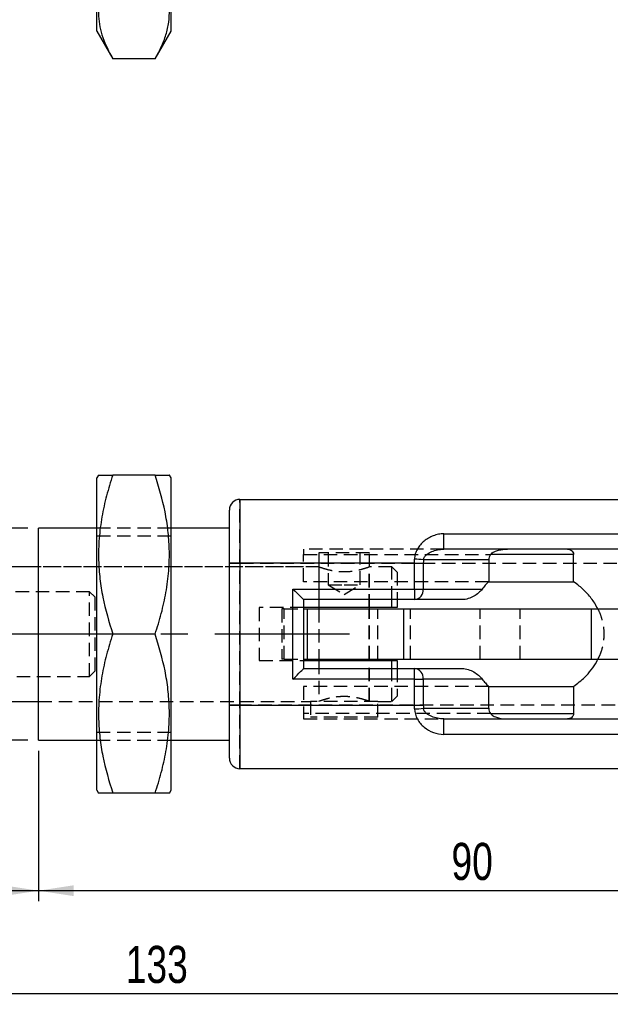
# Model space of a CAD drawing. Extents: x 11 to 368, y 17 to 293.
# Tile 2 of 24: x 111 to 167, y 17 to 110. Entities that reach past the tile are written whole.
import ezdxf

# ---------------------------------------------------------------- set-up
doc = ezdxf.new("R2010")
doc.units = 0
doc.linetypes.add('CENTERX2', pattern=[20.32, 12.7, -2.54, 2.54, -2.54])
doc.linetypes.add('HIDDEN', pattern=[1.905, 1.27, -0.635])
doc.layers.get('0').update_dxf_attribs({"linetype": 'CONTINUOUS'})
doc.styles.add('SLDTEXTSTYLE0', font='TXT', dxfattribs={"width": 0.75})
doc.dimstyles.new('SLDDIMSTYLE0', dxfattribs={"dimtxt": 3.5, "dimasz": 3.302, "dimexe": 0, "dimexo": 0.0625, "dimgap": 0.875, "dimtad": 1, "dimdec": 0, "dimrnd": 1e-09, "dimzin": 12, "dimtxsty": 'SLDTEXTSTYLE0', "dimsah": 1, "dimcen": 0.09, "dimazin": 3, "dimtfac": 1, "dimtofl": 0, "dimtmove": 0, "dimatfit": 3, "dimtolj": 1, "dimtzin": 12})
doc.dimstyles.new('SLDDIMSTYLE1', dxfattribs={"dimtxt": 3.5, "dimasz": 3.302, "dimexe": 0, "dimexo": 0.0625, "dimgap": 0.875, "dimtad": 1, "dimdec": 3, "dimrnd": 1e-09, "dimzin": 12, "dimtxsty": 'SLDTEXTSTYLE0', "dimsah": 1, "dimcen": 0.09, "dimazin": 3, "dimtfac": 1, "dimtdec": 3, "dimtofl": 0, "dimtmove": 0, "dimatfit": 3, "dimtolj": 1, "dimtzin": 12})

# ---------------------------------------------------------------- blocks, each defined once
blk = doc.blocks.new('_D_6')
at = {"color": 179, "linetype": 'CONTINUOUS'}
for p, q in [((112.941, 40.966), (112.941, 26.766)), ((202.941, 39.266), (202.941, 26.766)), ((202.941, 27.766), (112.941, 27.766))]:
    blk.add_line(p, q, dxfattribs=at)
for points in [[(112.941, 27.766), (116.243, 27.258), (116.243, 28.274)], [(202.941, 27.766), (199.639, 28.274), (199.639, 27.258)]]:
    blk.add_solid(points, dxfattribs=at)
at = {"color": 179, "linetype": 'CONTINUOUS', "insert": (151.888, 32.278, -29.839), "char_height": 3.5, "attachment_point": 1, "style": 'SLDTEXTSTYLE0'}
blk.add_mtext('90', dxfattribs=at)
blk = doc.blocks.new('_D_7')
at = {"color": 179, "linetype": 'CONTINUOUS'}
for p, q in [((69.764, 45.116), (69.764, 17.051)), ((202.941, 39.266), (202.941, 17.051)), ((202.941, 18.051), (69.764, 18.051))]:
    blk.add_line(p, q, dxfattribs=at)
for points in [[(69.764, 18.051), (73.066, 17.543), (73.066, 18.559)], [(202.941, 18.051), (199.639, 18.559), (199.639, 17.543)]]:
    blk.add_solid(points, dxfattribs=at)
at = {"color": 179, "linetype": 'CONTINUOUS', "insert": (121.166, 22.563, -29.839), "char_height": 3.5, "attachment_point": 1, "style": 'SLDTEXTSTYLE0'}
blk.add_mtext('133', dxfattribs=at)
blk = doc.blocks.new('_D_8')
at = {"color": 179, "linetype": 'CONTINUOUS'}
for p, q in [((69.764, 45.116), (69.764, 26.766)), ((112.941, 40.966), (112.941, 26.766)), ((112.941, 27.766), (69.764, 27.766))]:
    blk.add_line(p, q, dxfattribs=at)
for points in [[(69.764, 27.766), (73.066, 27.258), (73.066, 28.274)], [(112.941, 27.766), (109.639, 28.274), (109.639, 27.258)]]:
    blk.add_solid(points, dxfattribs=at)
at = {"color": 179, "linetype": 'CONTINUOUS', "insert": (91.007, 32.278, -29.839), "char_height": 3.5, "attachment_point": 1, "style": 'SLDTEXTSTYLE0'}
blk.add_mtext('43', dxfattribs=at)
blk = doc.blocks.new('_D_10')
at = {"color": 179, "linetype": 'CONTINUOUS'}
for p, q in [((102.215, 61.966), (102.215, 82.813)), ((111.941, 61.966), (101.215, 61.966)), ((102.215, 41.966), (102.215, 61.966)), ((111.941, 41.966), (101.215, 41.966))]:
    blk.add_line(p, q, dxfattribs=at)
for points in [[(102.215, 61.966), (101.707, 58.664), (102.723, 58.664)], [(102.215, 41.966), (102.723, 45.268), (101.707, 45.268)]]:
    blk.add_solid(points, dxfattribs=at)
at = {"color": 179, "linetype": 'CONTINUOUS', "char_height": 3.5, "attachment_point": 1, "rotation": 90, "style": 'SLDTEXTSTYLE0'}
for s, insert in [('X1,5', (97.704, 73.504, -29.839)), ('20', (97.704, 65.488, -29.839)), ('M', (97.704, 61.2, -29.839))]:
    blk.add_mtext(s, dxfattribs=dict(at, insert=insert))

msp = doc.modelspace()

# ---------------------------------------------------------------- linework, layer by layer
at = {"color": 7, "linetype": 'CONTINUOUS'}
for p, q in [((118.4411, 108.8137), (118.4411, 138.2585)), ((125.4412, 108.8137), (125.4412, 138.2585)), ((118.4411, 108.8137), (119.9412, 106.2156)), ((123.9411, 106.2156), (125.4412, 108.8137)), ((123.9411, 106.2156), (119.9412, 106.2156)), ((118.6014, 66.9659), (118.4411, 66.6884)), ((123.9411, 66.9659), (119.9412, 66.9659)), ((125.4412, 66.6884), (125.2809, 66.9659)), ((118.4411, 37.2435), (118.4411, 66.6884)), ((125.4412, 37.2435), (125.4412, 66.6884)), ((131.9412, 64.6659), (131.9412, 58.6659)), ((131.9412, 64.6659), (182.5774, 64.6659)), ((130.9412, 58.6659), (130.9412, 63.6659)), ((118.4411, 61.9659), (112.9411, 61.9659)), ((112.9411, 41.9659), (112.9411, 61.9659)), ((130.9412, 61.9659), (125.4412, 61.9659)), ((151.1684, 59.9659), (151.1684, 61.4259)), ((174.7628, 59.9659), (151.1684, 59.9659)), ((163.4138, 56.8977), (163.4138, 59.4659)), ((131.9412, 58.6659), (130.9412, 58.6659)), ((130.9412, 45.2659), (130.9412, 58.6659)), ((148.3942, 58.6659), (131.9412, 58.6659)), ((131.9412, 58.6659), (131.9412, 45.2659)), ((148.3942, 56.2159), (148.3942, 58.6659)), ((148.3942, 58.6659), (149.2343, 58.6659)), ((149.2343, 58.6659), (149.2343, 56.2159)), ((155.3984, 58.9659), (149.24, 58.9659)), ((155.3984, 58.9659), (155.3984, 56.8977)), ((112.9411, 58.3159), (70.264, 58.3159)), ((155.3984, 56.8977), (163.4138, 56.8977)), ((136.9412, 47.7159), (136.9412, 56.2159)), ((136.9412, 56.2159), (148.3942, 56.2159)), ((148.3942, 56.2159), (149.2343, 56.2159)), ((148.3942, 56.2159), (148.3942, 55.2159)), ((149.2343, 56.2159), (154.788, 56.2159)), ((148.3942, 55.2159), (137.9412, 55.2159)), ((137.9412, 55.2159), (137.9412, 48.7159)), ((146.264, 54.4659), (146.264, 55.2159)), ((146.764, 55.2159), (146.764, 54.4659)), ((152.8911, 55.2159), (148.3942, 55.2159)), ((146.264, 54.4659), (137.9412, 54.4659)), ((137.9412, 54.3409), (138.3018, 54.3409)), ((138.3018, 49.5909), (138.3018, 54.3409)), ((138.3018, 54.3409), (147.3968, 54.3409)), ((139.3828, 54.4659), (139.3828, 54.3409)), ((144.1453, 54.3409), (144.1453, 54.4659)), ((146.764, 54.4659), (146.264, 54.4659)), ((147.3968, 49.5909), (147.3968, 54.3409)), ((147.3968, 54.3409), (165.0942, 54.3409)), ((165.0942, 49.5909), (165.0942, 54.3409)), ((165.0942, 54.3409), (172.6213, 54.3409)), ((123.9411, 51.9659), (119.9412, 51.9659)), ((137.9412, 49.5909), (138.3018, 49.5909)), ((137.9412, 49.4659), (146.264, 49.4659)), ((138.3018, 49.5909), (147.3968, 49.5909)), ((139.3828, 49.5909), (139.3828, 49.4659)), ((144.1453, 49.4659), (144.1453, 49.5909)), ((146.264, 48.7159), (146.264, 49.4659)), ((146.264, 49.4659), (146.764, 49.4659)), ((146.764, 49.4659), (146.764, 48.7159)), ((147.3968, 49.5909), (165.0942, 49.5909)), ((165.0942, 49.5909), (172.6251, 49.5909)), ((137.9412, 48.7159), (148.3942, 48.7159)), ((148.3942, 47.7159), (148.3942, 48.7159)), ((148.3942, 48.7159), (152.8911, 48.7159)), ((148.3942, 47.7159), (136.9412, 47.7159)), ((148.3942, 45.2659), (148.3942, 47.7159)), ((148.3942, 47.7159), (149.2343, 47.7159)), ((149.2343, 47.7159), (149.2343, 45.2659)), ((154.788, 47.7159), (149.2343, 47.7159)), ((155.3984, 44.9659), (155.3984, 47.0342)), ((155.3984, 47.0342), (163.4138, 47.0342)), ((163.4138, 47.0342), (163.4138, 44.4659)), ((70.264, 45.6159), (112.9411, 45.6159)), ((131.9412, 45.2659), (130.9412, 45.2659)), ((130.9412, 40.2659), (130.9412, 45.2659)), ((131.9412, 45.2659), (148.3942, 45.2659)), ((131.9412, 45.2659), (131.9412, 39.2659)), ((148.3942, 45.2659), (149.2343, 45.2659)), ((149.24, 44.9659), (155.3984, 44.9659)), ((151.1684, 42.5059), (151.1684, 43.9659)), ((151.1684, 43.9659), (174.7612, 43.9659)), ((112.9411, 41.9659), (118.4411, 41.9659)), ((125.4412, 41.9659), (130.9412, 41.9659)), ((182.5936, 39.2659), (131.9412, 39.2659)), ((118.4411, 37.2435), (118.6014, 36.9659)), ((125.2809, 36.9659), (125.4412, 37.2435)), ((123.9411, 36.9659), (119.9412, 36.9659))]:
    msp.add_line(p, q, dxfattribs=at)
at = {"color": 7, "linetype": 'HIDDEN'}
for p, q in [((131.9412, 58.6659), (131.9412, 64.6659)), ((125.4412, 61.9659), (118.4411, 61.9659)), ((125.4412, 61.2159), (118.4411, 61.2159)), ((137.9412, 59.9659), (137.9412, 59.4659)), ((151.1684, 59.9659), (137.9412, 59.9659)), ((137.9412, 59.4659), (155.5753, 59.4659)), ((137.9412, 56.8977), (137.9412, 59.4659)), ((144.1453, 59.6159), (139.3828, 59.6159)), ((139.3828, 59.6159), (139.3828, 54.4659)), ((140.264, 59.6159), (140.264, 56.6159)), ((143.264, 56.6159), (143.264, 59.6159)), ((144.1453, 54.4659), (144.1453, 59.6159)), ((130.9412, 58.6659), (131.9412, 58.6659)), ((131.9412, 58.6659), (174.9412, 58.6659)), ((131.9412, 45.2659), (131.9412, 58.6659)), ((139.421, 58.3159), (112.9411, 58.3159)), ((137.9412, 58.3159), (112.9411, 58.3159)), ((139.389, 58.3159), (139.389, 54.4659)), ((146.264, 58.3159), (144.139, 58.3159)), ((144.139, 54.4659), (144.139, 58.3159)), ((146.264, 55.2159), (146.264, 58.3159)), ((146.764, 57.8159), (146.264, 58.3159)), ((146.764, 57.8159), (146.764, 55.2159)), ((155.3984, 56.8977), (137.9412, 56.8977)), ((117.764, 55.9659), (63.264, 55.9659)), ((117.764, 47.9659), (117.764, 55.9659)), ((118.264, 55.4659), (117.764, 55.9659)), ((140.264, 56.6159), (141.764, 56.6159)), ((140.264, 56.6159), (141.764, 55.7147)), ((141.764, 56.6159), (143.264, 56.6159)), ((141.764, 55.7147), (143.264, 56.6159)), ((118.264, 55.4659), (118.264, 48.4659)), ((133.764, 54.4659), (133.764, 49.4659)), ((137.9412, 54.4659), (133.764, 54.4659)), ((136.12, 54.3409), (135.8869, 54.3409)), ((135.8869, 54.3409), (135.8869, 49.5909)), ((136.12, 49.5909), (136.12, 54.3409)), ((136.12, 54.3409), (137.9412, 54.3409)), ((139.3828, 54.3409), (139.3828, 49.5909)), ((139.389, 54.3409), (139.389, 49.5909)), ((144.139, 49.5909), (144.139, 54.3409)), ((144.1453, 49.5909), (144.1453, 54.3409)), ((144.9526, 49.5909), (144.9526, 54.3409)), ((148.0194, 49.5909), (148.0194, 54.3409)), ((154.5907, 49.5909), (154.5907, 54.3409)), ((158.3757, 49.5909), (158.3757, 54.3409)), ((133.764, 49.4659), (137.9412, 49.4659)), ((136.12, 49.5909), (135.8869, 49.5909)), ((136.12, 49.5909), (137.9412, 49.5909)), ((139.3828, 49.4659), (139.3828, 45.6159)), ((139.389, 49.4659), (139.389, 45.6159)), ((144.139, 45.6159), (144.139, 49.4659)), ((144.1453, 45.6159), (144.1453, 49.4659)), ((117.764, 47.9659), (118.264, 48.4659)), ((146.264, 45.6159), (146.264, 48.7159)), ((146.764, 48.7159), (146.764, 46.1159)), ((63.264, 47.9659), (117.764, 47.9659)), ((155.3984, 47.0342), (137.9412, 47.0342)), ((137.9412, 47.0342), (137.9412, 44.4659)), ((112.9411, 45.6159), (138.589, 45.6159)), ((112.9411, 45.6159), (137.9412, 45.6159)), ((144.939, 45.6159), (138.589, 45.6159)), ((138.589, 45.6159), (138.589, 44.1159)), ((144.939, 44.1159), (144.939, 45.6159)), ((144.939, 45.6159), (146.264, 45.6159)), ((146.264, 45.6159), (146.764, 46.1159)), ((130.9412, 45.2659), (131.9412, 45.2659)), ((174.9412, 45.2659), (131.9412, 45.2659)), ((131.9412, 39.2659), (131.9412, 45.2659)), ((137.9412, 44.4659), (137.9412, 43.9659)), ((155.5753, 44.4659), (137.9412, 44.4659)), ((137.9412, 43.9659), (151.1684, 43.9659)), ((144.939, 44.1159), (138.589, 44.1159)), ((118.4411, 42.7159), (125.4412, 42.7159)), ((118.4411, 41.9659), (125.4412, 41.9659))]:
    msp.add_line(p, q, dxfattribs=at)
at = {"color": 8, "linetype": 'CONTINUOUS'}
for p, q in [((151.1684, 61.4259), (176.5432, 61.4259)), ((163.4138, 59.4659), (155.5753, 59.4659)), ((155.5753, 44.4659), (163.4138, 44.4659)), ((176.5274, 42.5059), (151.1684, 42.5059))]:
    msp.add_line(p, q, dxfattribs=at)
at = {"color": 179, "linetype": 'CENTERX2'}
msp.add_line((142.2662, 51.9659), (46.5061, 51.9659), dxfattribs=at)
at = {"color": 7, "linetype": 'CONTINUOUS', "flags": 128}
for points in [[(136.9412, 56.2159), (137.1362, 56.0209), (137.3238, 55.8333), (137.4967, 55.6604), (137.6483, 55.5088), (137.7726, 55.3845), (137.865, 55.2921), (137.9219, 55.2352), (137.9412, 55.2159)], [(136.9412, 47.7159), (137.1362, 47.911), (137.3238, 48.0986), (137.4967, 48.2715), (137.6483, 48.4231), (137.7726, 48.5474), (137.865, 48.6398), (137.9219, 48.6967), (137.9412, 48.7159)]]:
    msp.add_lwpolyline(points, dxfattribs=at)
at = {"color": 7, "linetype": 'CONTINUOUS'}
for centre, radius, start, end in [((131.9412, 63.6659), 1, 90, 180), ((148.0813, 48.6537), 10.3772, 83.588787, 88.239573), ((148.3066, 56.1424), 0.9305, 275.401628, 4.535493), ((148.3066, 47.7895), 0.9305, 355.464507, 84.598372), ((148.0813, 55.2782), 10.3772, 271.760427, 276.411213), ((131.9412, 40.2659), 1, 180, 270)]:
    msp.add_arc(centre, radius, start, end, dxfattribs=at)
for points, knots in [([(119.9412, 114.8759), (119.7372, 114.5017), (119.3294, 113.7535), (118.8905, 112.6013), (118.6268, 111.4274), (118.5739, 110.2959), (118.7116, 109.226), (119.0728, 107.8739), (119.5926, 106.8812), (119.9412, 106.2156)], [0, 0, 0, 0, 0.1323193, 0.2646011, 0.3998422, 0.5350589, 0.6502585, 0.765476, 1, 1, 1, 1]), ([(123.9411, 106.2156), (124.1451, 106.5898), (124.5529, 107.338), (124.9918, 108.4902), (125.2555, 109.6641), (125.3084, 110.7955), (125.1707, 111.8655), (124.8095, 113.2176), (124.2897, 114.2102), (123.9411, 114.8759)], [0, 0, 0, 0, 0.1323193, 0.2646011, 0.3998422, 0.5350589, 0.6502585, 0.765476, 1, 1, 1, 1]), ([(118.6024, 66.9659), (118.6023, 66.9659), (118.5713, 66.9659), (118.6792, 66.9659), (118.9449, 66.9659), (119.3789, 66.9659), (119.7597, 66.9659), (119.9412, 66.9659)], [0, 0, 0, 0, 0.00035268, 0.25099767, 0.50832454, 0.76572233, 1, 1, 1, 1]), ([(119.9412, 66.9659), (119.7372, 66.3179), (119.3294, 65.0219), (118.8905, 63.0263), (118.6268, 60.993), (118.5739, 59.0333), (118.7116, 57.1801), (119.0728, 54.8382), (119.5926, 53.1189), (119.9412, 51.9659)], [0, 0, 0, 0, 0.1323193, 0.2646011, 0.3998422, 0.5350589, 0.6502585, 0.765476, 1, 1, 1, 1]), ([(123.9411, 66.9659), (124.1226, 66.9659), (124.4985, 66.9659), (124.9265, 66.9659), (125.1973, 66.9659), (125.3104, 66.9659), (125.2783, 66.9659), (125.2775, 66.9659)], [0, 0, 0, 0, 0.2342774, 0.4852346, 0.7361275, 0.9932084, 1, 1, 1, 1]), ([(123.9411, 51.9659), (124.1451, 52.614), (124.5529, 53.91), (124.9918, 55.9056), (125.2555, 57.9389), (125.3084, 59.8986), (125.1707, 61.7518), (124.8095, 64.0937), (124.2897, 65.813), (123.9411, 66.9659)], [0, 0, 0, 0, 0.1323193, 0.2646011, 0.3998422, 0.5350589, 0.6502585, 0.765476, 1, 1, 1, 1]), ([(151.1684, 61.4259), (150.9966, 61.4259), (150.8277, 61.4082), (150.4949, 61.3433), (150.3308, 61.2957), (150.0193, 61.1778), (149.87, 61.1072), (149.5833, 60.9429), (149.4449, 60.8482), (149.1882, 60.6389), (149.0698, 60.5245), (148.8542, 60.2738), (148.7566, 60.1361), (148.5936, 59.8446), (148.5268, 59.6881), (148.433, 59.364), (148.4056, 59.1975), (148.4, 59.0259)], [0, 0, 0, 0, 0.125, 0.125, 0.25, 0.25, 0.375, 0.375, 0.5, 0.5, 0.625, 0.625, 0.75, 0.75, 0.875, 0.875, 1, 1, 1, 1]), ([(149.24, 58.9659), (149.2483, 59.0741), (149.2917, 59.1713), (149.4048, 59.3355), (149.4733, 59.4032), (149.6957, 59.5839), (149.8613, 59.6708), (150.2099, 59.8134), (150.3909, 59.8666), (150.7689, 59.9429), (150.9651, 59.9659), (151.1684, 59.9659)], [0, 0, 0, 0, 0.125, 0.125, 0.25, 0.25, 0.5, 0.5, 0.75, 0.75, 1, 1, 1, 1]), ([(155.5753, 59.4659), (155.6217, 59.5268), (155.6778, 59.5752), (155.7988, 59.6607), (155.8631, 59.6966), (156.0588, 59.7901), (156.1963, 59.8351), (156.6086, 59.938), (156.888, 59.9659), (157.1694, 59.9659)], [0, 0, 0, 0, 0.125, 0.125, 0.25, 0.25, 0.5, 0.5, 1, 1, 1, 1]), ([(162.8367, 59.9659), (162.8999, 59.9659), (162.962, 59.957), (163.0839, 59.9206), (163.1446, 59.8925), (163.2558, 59.8141), (163.3078, 59.7629), (163.3874, 59.632), (163.4138, 59.5508), (163.4138, 59.4659)], [0, 0, 0, 0, 0.25, 0.25, 0.5, 0.5, 0.75, 0.75, 1, 1, 1, 1]), ([(155.3984, 56.8977), (155.2906, 56.7962), (155.1848, 56.6878), (154.9808, 56.4602), (154.8825, 56.341), (154.788, 56.2159)], [0, 0, 0, 0, 0.5, 0.5, 1, 1, 1, 1]), ([(165.6962, 54.3409), (165.6007, 54.5219), (165.3235, 55.0473), (164.7304, 55.7787), (164.0483, 56.4341), (163.5928, 56.7669), (163.4138, 56.8977)], [0, 0, 0, 0, 0.1653806, 0.4802557, 0.7957092, 1, 1, 1, 1]), ([(154.788, 56.2159), (154.6904, 56.0868), (154.5744, 55.9641), (154.3089, 55.7339), (154.1578, 55.6259), (153.834, 55.4421), (153.6579, 55.3637), (153.2841, 55.2505), (153.0918, 55.2159), (152.8911, 55.2159)], [0, 0, 0, 0, 0.25, 0.25, 0.5, 0.5, 0.75, 0.75, 1, 1, 1, 1]), ([(119.9412, 51.9659), (119.7372, 51.3179), (119.3294, 50.0219), (118.8905, 48.0263), (118.6268, 45.993), (118.5739, 44.0333), (118.7116, 42.1801), (119.0728, 39.8382), (119.5926, 38.1189), (119.9412, 36.9659)], [0, 0, 0, 0, 0.1323193, 0.2646011, 0.3998422, 0.5350589, 0.6502585, 0.765476, 1, 1, 1, 1]), ([(123.9411, 36.9659), (124.1451, 37.614), (124.5529, 38.91), (124.9918, 40.9056), (125.2555, 42.9389), (125.3084, 44.8986), (125.1707, 46.7518), (124.8095, 49.0937), (124.2897, 50.813), (123.9411, 51.9659)], [0, 0, 0, 0, 0.1323193, 0.2646011, 0.3998422, 0.5350589, 0.6502585, 0.765476, 1, 1, 1, 1]), ([(163.4138, 47.0342), (163.772, 47.3066), (164.3588, 47.7529), (165.073, 48.573), (165.488, 49.1474), (165.6608, 49.5174), (165.6952, 49.5909)], [0, 0, 0, 0, 0.4109048, 0.6731722, 0.9350634, 1, 1, 1, 1]), ([(152.8911, 48.7159), (153.0907, 48.7159), (153.2859, 48.681), (153.6585, 48.5679), (153.8321, 48.4908), (154.3216, 48.2131), (154.5935, 47.9733), (154.788, 47.7159)], [0, 0, 0, 0, 0.25, 0.25, 0.5, 0.5, 1, 1, 1, 1]), ([(154.788, 47.7159), (154.8827, 47.5907), (154.9811, 47.4713), (155.1853, 47.2435), (155.2909, 47.1354), (155.3984, 47.0342)], [0, 0, 0, 0, 0.5, 0.5, 1, 1, 1, 1]), ([(148.4, 44.9059), (148.4111, 44.5629), (148.5123, 44.2323), (148.7575, 43.7942), (148.8549, 43.6572), (149.0705, 43.4066), (149.1902, 43.2911), (149.5774, 42.9762), (149.8641, 42.8121), (150.4963, 42.5742), (150.8241, 42.5059), (151.1684, 42.5059)], [0, 0, 0, 0, 0.25, 0.25, 0.375, 0.375, 0.5, 0.5, 0.75, 0.75, 1, 1, 1, 1]), ([(151.1684, 43.9659), (150.9648, 43.9659), (150.7704, 43.9887), (150.392, 44.065), (150.2098, 44.1186), (149.8622, 44.2607), (149.6953, 44.3484), (149.4738, 44.5283), (149.4047, 44.5967), (149.2925, 44.7593), (149.2483, 44.8575), (149.24, 44.9659)], [0, 0, 0, 0, 0.25, 0.25, 0.5, 0.5, 0.75, 0.75, 0.875, 0.875, 1, 1, 1, 1]), ([(155.5753, 44.4659), (155.6217, 44.4051), (155.6778, 44.3567), (155.7988, 44.2712), (155.8631, 44.2353), (156.0588, 44.1418), (156.1963, 44.0968), (156.6086, 43.9939), (156.888, 43.9659), (157.1694, 43.9659)], [0, 0, 0, 0, 0.125, 0.125, 0.25, 0.25, 0.5, 0.5, 1, 1, 1, 1]), ([(163.4138, 44.4659), (163.4138, 44.3811), (163.3879, 44.301), (163.308, 44.169), (163.2563, 44.1182), (163.0895, 44.0003), (162.963, 43.9659), (162.8367, 43.9659)], [0, 0, 0, 0, 0.25, 0.25, 0.5, 0.5, 1, 1, 1, 1]), ([(119.9412, 36.9659), (119.7597, 36.9659), (119.3838, 36.9659), (118.9558, 36.9659), (118.685, 36.9659), (118.5719, 36.9659), (118.604, 36.9659), (118.6048, 36.9659)], [0, 0, 0, 0, 0.2342774, 0.4852346, 0.7361275, 0.9932084, 1, 1, 1, 1]), ([(125.28, 36.9659), (125.28, 36.9659), (125.3101, 36.9659), (125.2035, 36.9659), (124.9372, 36.9659), (124.5034, 36.9659), (124.1226, 36.9659), (123.9411, 36.9659)], [0, 0, 0, 0, 0.0003527, 0.2509976, 0.5083245, 0.7657222, 1, 1, 1, 1])]:
    msp.add_open_spline(points, degree=3, knots=knots, dxfattribs=at)
for points in [[(155.5753, 59.4659), (155.4653, 59.3217), (155.3984, 59.1477), (155.3984, 58.9659)], [(148.3942, 58.6659), (148.3942, 58.7861), (148.3962, 58.9061), (148.4, 59.0259)], [(149.24, 58.9659), (149.2362, 58.8661), (149.2343, 58.7661), (149.2343, 58.6659)], [(148.4, 44.9059), (148.3962, 45.0258), (148.3942, 45.1458), (148.3942, 45.2659)], [(149.2343, 45.2659), (149.2343, 45.1658), (149.2362, 45.0658), (149.24, 44.9659)], [(155.3984, 44.9659), (155.3984, 44.7841), (155.4653, 44.6102), (155.5753, 44.4659)]]:
    msp.add_open_spline(points, degree=3, dxfattribs=at)
at = {"color": 7, "linetype": 'HIDDEN'}
for points, knots in [([(139.421, 58.304), (139.4143, 58.3065), (139.3938, 58.3141), (139.624, 58.229), (140.0726, 58.0856), (140.7324, 57.9295), (141.5154, 57.8418), (142.3051, 57.8641), (143.0182, 57.976), (143.6098, 58.1307), (144.0485, 58.2811), (144.1084, 58.3042), (144.139, 58.3159)], [0, 0, 0, 0, 0.0491668, 0.1490954, 0.2519983, 0.3608241, 0.4699923, 0.5721775, 0.671343, 0.775717, 0.8856598, 1, 1, 1, 1]), ([(165.6952, 49.5909), (165.7713, 49.7401), (165.9601, 50.1099), (166.2217, 50.9384), (166.3602, 52.1051), (166.1514, 53.2715), (165.8886, 54.0036), (165.7269, 54.2871), (165.6962, 54.3409)], [0, 0, 0, 0, 0.1055318, 0.2616319, 0.5266683, 0.7918232, 0.9604472, 1, 1, 1, 1]), ([(144.139, 45.6159), (144.1145, 45.6253), (144.0656, 45.644), (143.6863, 45.7764), (143.1154, 45.9353), (142.3749, 46.0632), (141.5731, 46.0911), (140.8209, 46.0152), (140.1643, 45.872), (139.6688, 45.7192), (139.3994, 45.6199), (139.4156, 45.6259), (139.421, 45.6278)], [0, 0, 0, 0, 0.1024613, 0.2047734, 0.3110139, 0.4212055, 0.5268373, 0.6262349, 0.7275629, 0.8356517, 0.945321, 1, 1, 1, 1])]:
    msp.add_open_spline(points, degree=3, knots=knots, dxfattribs=at)

# ---------------------------------------------------------------- dimensions: what is measured, and where the dimension line sits
at = {"color": 179, "linetype": 'CONTINUOUS'}
dim = msp.add_linear_dim(base=(102.2155, 61.9659), p1=(112.9412, 41.9659), p2=(112.9412, 61.9659), angle=90, text='M<>X1,5', dimstyle='SLDDIMSTYLE1', dxfattribs=at)
dim.commit()
dim.dimension.update_dxf_attribs({"geometry": '_D_10', "text_midpoint": (102.2155, 72.0064), "dimtype": 160})
for base, p1, p2, dimstyle, picture, middle in [((69.764, 18.0509), (202.9412, 40.2659), (69.764, 46.1159), 'SLDDIMSTYLE0', '_D_7', (126.4669, 18.0509)), ((69.764, 27.7659), (112.9412, 41.9659), (69.764, 46.1159), 'SLDDIMSTYLE0', '_D_8', (95.0147, 27.7659)), ((112.9412, 27.7659), (202.9412, 40.2659), (112.9412, 41.9659), 'SLDDIMSTYLE1', '_D_6', (155.8955, 27.7659))]:
    dim = msp.add_linear_dim(base=base, p1=p1, p2=p2, dimstyle=dimstyle, dxfattribs=at)
    dim.commit()
    dim.dimension.update_dxf_attribs({"geometry": picture, "text_midpoint": middle, "dimtype": 160})

doc.saveas('drawing.dxf')
